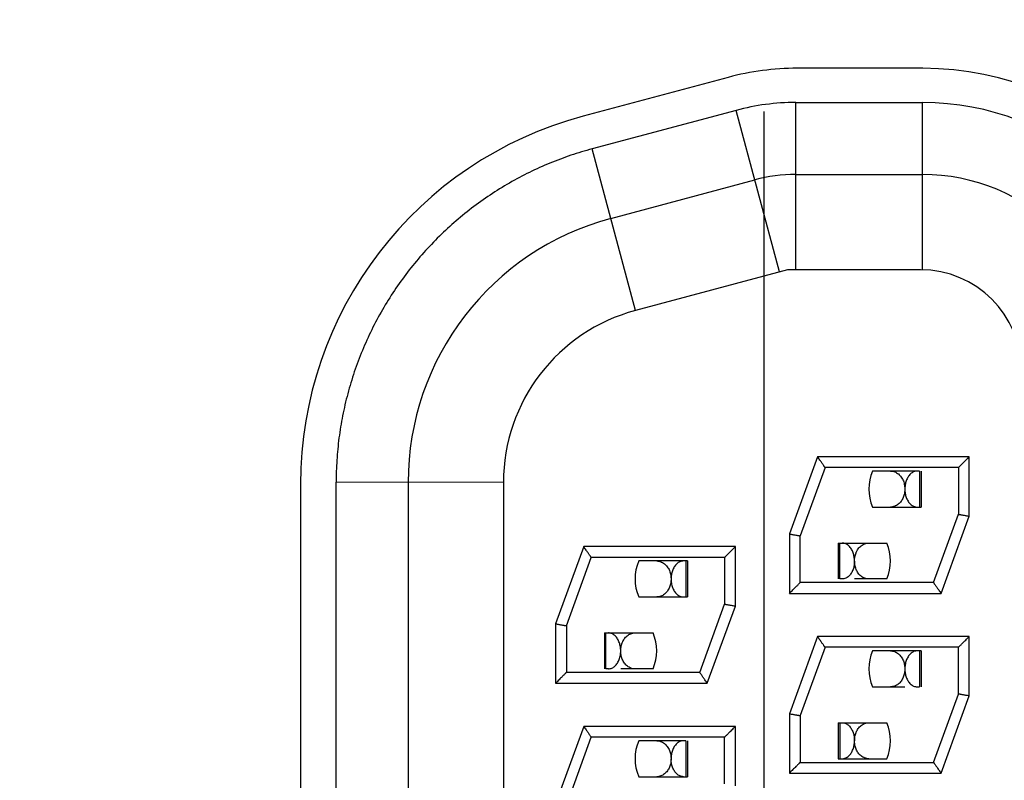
# Model space of a CAD drawing. Header units: inches. Extents: x 0 to 34, y 0 to 22.
# Tile 28 of 54: x 15.651 to 16.198, y 9.803 to 10.226. Entities that reach past the tile are written whole.
import ezdxf

# ---------------------------------------------------------------- set-up
doc = ezdxf.new("R2010")
doc.units = ezdxf.units.IN
doc.header["$LTSCALE"] = 1.87
doc.header["$MEASUREMENT"] = 0
doc.linetypes.add('CENTER', pattern=[0.6, 0.375, -0.075, 0.075, -0.075])
doc.layers.get('0').update_dxf_attribs({"linetype": 'CONTINUOUS'})
doc.layers.add('DEFAULT_1', color=7, linetype='CENTER')
doc.layers.add('DIMENSIONS', color=7, linetype='CONTINUOUS')
doc.styles.get("Standard").update_dxf_attribs({"font": 'txt', "width": 0.8})
doc.dimstyles.new('DIMSTYLE_1', dxfattribs={"dimtxt": 0.125, "dimasz": 0.18, "dimexe": 0.18, "dimexo": 0.0625, "dimgap": 0.09, "dimtad": 0, "dimtih": 1, "dimtoh": 1, "dimdec": 3, "dimlfac": 0.5, "dimzin": 4, "dimdsep": 46, "dimtxsty": 'STANDARD', "dimblk": '_FILLED', "dimblk1": '_FILLED', "dimblk2": '_FILLED', "dimcen": 0.09, "dimadec": 0, "dimazin": 0, "dimtp": 0.01, "dimtm": 0.01, "dimtfac": 1, "dimtdec": 3, "dimtofl": 0, "dimtmove": 0, "dimatfit": 3, "dimldrblk": '_FILLED', "dimfxl": 1, "dimtolj": 1, "dimtzin": 4, "dimarcsym": 0})

# ---------------------------------------------------------------- blocks, each defined once
blk = doc.blocks.new('*D5')
at = {"layer": 'DIMENSIONS', "color": 2, "linetype": 'CONTINUOUS'}
blk.add_line((15.8766159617, 9.5192982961), (14.5858159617, 9.5192982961), dxfattribs=at)
at = {"layer": 'DIMENSIONS', "color": 2, "linetype": 'CONTINUOUS', "width": 0.8}
for s, p in [('[', (13.8233159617, 9.4567982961)), (']', (14.4233159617, 9.4567982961)), ('2.963', (13.1983159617, 9.4567982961)), ('75.26', (13.9233159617, 9.4567982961))]:
    blk.add_text(s, height=0.125, dxfattribs=at).set_placement(p)
blk = doc.blocks.new('_FILLED')
at = {"color": 0, "linetype": 'BYBLOCK'}
blk.add_solid([(0, 0), (-1, 0.1736111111), (-1, -0.1736111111)], dxfattribs=at)
blk = doc.blocks.new('*D8')
at = {"layer": 'DIMENSIONS', "color": 2, "linetype": 'CONTINUOUS'}
blk.add_line((16.0636159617, 7.0192982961), (14.5858159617, 7.0192982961), dxfattribs=at)
at = {"layer": 'DIMENSIONS', "color": 2, "linetype": 'CONTINUOUS', "width": 0.8}
for s, p in [('[', (13.7233159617, 6.9567982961)), (']', (14.4233159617, 6.9567982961)), ('4.213', (13.0983159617, 6.9567982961)), ('107.01', (13.8233159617, 6.9567982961))]:
    blk.add_text(s, height=0.125, dxfattribs=at).set_placement(p)

msp = doc.modelspace()

# ---------------------------------------------------------------- linework, layer by layer
at = {"color": 7, "linetype": 'CONTINUOUS'}
for p, q in [((16.1527962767, 10.1992982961), (16.0827962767, 10.1992982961)), ((16.044491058, 10.1942553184), (15.9637534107, 10.172621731)), ((16.0820221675, 10.0871969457), (16.0820221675, 10.1802655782)), ((16.0820221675, 10.1802655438), (16.1524927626, 10.1802655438)), ((16.1524927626, 10.0871969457), (16.1524927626, 10.1802655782)), ((16.0488933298, 10.1759040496), (15.968799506, 10.1544429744)), ((16.0729635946, 10.086004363), (16.0488933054, 10.1759041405)), ((15.9928697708, 10.0645432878), (15.9687994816, 10.1544430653)), ((16.0820221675, 10.1402075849), (16.1524927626, 10.1402075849)), ((15.9791522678, 10.1157479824), (16.0592460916, 10.1372090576)), ((16.0774143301, 10.0871973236), (15.9928696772, 10.0645436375)), ((16.1514927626, 10.0871973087), (16.0774143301, 10.0871973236)), ((16.0941223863, 9.9832000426), (16.0784927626, 9.9402580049)), ((16.1784927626, 9.9832000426), (16.0941223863, 9.9832000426)), ((16.1784927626, 9.950142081), (16.1784927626, 9.9832000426)), ((16.0983236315, 9.9772008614), (16.0844927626, 9.9392008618)), ((16.1725146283, 9.9772008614), (16.098307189, 9.9772008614)), ((16.0983236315, 9.9772008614), (16.0983161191, 9.9772122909)), ((16.1725034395, 9.9772116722), (16.1724927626, 9.9772008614)), ((16.1724927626, 9.9772008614), (16.1724927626, 9.9512008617)), ((16.1509247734, 9.9752077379), (16.1247195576, 9.975211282)), ((16.1509247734, 9.9752077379), (16.1509247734, 9.9552077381)), ((16.151801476, 9.9752085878), (16.151801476, 9.955208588)), ((15.8066230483, 9.9678454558), (15.8066230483, 9.0707511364)), ((15.8264927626, 9.0715458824), (15.8264927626, 9.9689852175)), ((15.9195011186, 9.9689169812), (15.8264932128, 9.9689852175)), ((15.8664927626, 9.9689272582), (15.8664927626, 9.0714879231)), ((15.9194927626, 9.9689169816), (15.9194927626, 9.0714776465)), ((16.1247188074, 9.9552112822), (16.151801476, 9.955208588)), ((16.1586618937, 9.913200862), (16.1724927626, 9.9512008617)), ((16.162863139, 9.9072000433), (16.1784927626, 9.950142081)), ((16.0784927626, 9.9402580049), (16.0784927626, 9.9072000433)), ((16.0844748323, 9.9392039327), (16.0844927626, 9.9392008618)), ((16.0844927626, 9.913200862), (16.0844927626, 9.9392008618)), ((15.9641223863, 9.933200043), (15.9484927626, 9.8902580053)), ((16.0484927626, 9.933200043), (15.9641223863, 9.933200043)), ((16.0484927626, 9.9001420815), (16.0484927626, 9.933200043)), ((16.1056364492, 9.9352085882), (16.1327191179, 9.9352112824)), ((16.1056364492, 9.9352085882), (16.1056364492, 9.9152085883)), ((16.1065131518, 9.9152077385), (16.1065131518, 9.9352077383)), ((15.9544905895, 9.8891948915), (15.9683292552, 9.9272163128)), ((16.0425146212, 9.9272008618), (15.968307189, 9.9272008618)), ((15.9683236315, 9.9272008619), (15.9683161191, 9.9272122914)), ((16.0424927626, 9.9272008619), (16.042503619, 9.9272114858)), ((16.0424927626, 9.9272008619), (16.0424927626, 9.9012008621)), ((16.021801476, 9.9252086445), (15.9947195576, 9.9252113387)), ((16.0209247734, 9.9252077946), (16.0209247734, 9.9052077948)), ((16.021801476, 9.9252086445), (16.021801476, 9.9052086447)), ((16.1586618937, 9.913200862), (16.0844927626, 9.913200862)), ((16.107867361, 9.9152074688), (16.1065131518, 9.9152077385)), ((16.1326755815, 9.9152110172), (16.1147192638, 9.9152074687)), ((16.1326755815, 9.9152110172), (16.1327183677, 9.9152112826)), ((15.9947188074, 9.9052113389), (16.021801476, 9.9052086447)), ((16.0784927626, 9.9072000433), (16.162863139, 9.9072000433)), ((16.0286618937, 9.8632008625), (16.0424927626, 9.9012008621)), ((16.032863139, 9.8572000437), (16.0484927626, 9.9001420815)), ((15.9484927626, 9.8902580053), (15.9484927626, 9.8572000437)), ((15.9544748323, 9.8892039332), (15.9544927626, 9.8892008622)), ((15.9544927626, 9.8892008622), (15.9544927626, 9.8632008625)), ((15.9756364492, 9.8852086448), (16.0027191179, 9.8852113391)), ((15.9756364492, 9.8852086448), (15.9756364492, 9.865208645)), ((15.9765131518, 9.8652077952), (15.9765131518, 9.885207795)), ((16.0941223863, 9.8832000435), (16.0784927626, 9.8402580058)), ((16.1784927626, 9.8832000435), (16.0941223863, 9.8832000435)), ((16.1784927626, 9.8501420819), (16.1784927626, 9.8832000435)), ((16.0983236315, 9.8772008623), (16.0844927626, 9.8392008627)), ((16.1725146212, 9.8772008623), (16.098307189, 9.8772008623)), ((16.0983236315, 9.8772008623), (16.0983161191, 9.8772122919)), ((16.1724927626, 9.8772008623), (16.172503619, 9.8772114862)), ((16.1724927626, 9.8512008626), (16.1724927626, 9.8772008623)), ((16.151801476, 9.8752085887), (16.1247195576, 9.875211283)), ((16.1509247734, 9.8752077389), (16.1509247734, 9.8552077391)), ((16.151801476, 9.8752085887), (16.151801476, 9.8552085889)), ((16.0286618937, 9.8632008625), (15.9544927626, 9.8632008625)), ((15.977867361, 9.8652075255), (15.9765131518, 9.8652077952)), ((16.0026755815, 9.8652110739), (15.9847192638, 9.8652075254)), ((16.0026755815, 9.8652110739), (16.0027183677, 9.8652113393)), ((15.9484927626, 9.8572000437), (16.032863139, 9.8572000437)), ((16.1247188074, 9.8552112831), (16.1427189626, 9.8552074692)), ((16.1495705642, 9.8552074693), (16.1509247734, 9.8552077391)), ((16.1586618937, 9.8132008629), (16.1724927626, 9.8512008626)), ((16.162863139, 9.8072000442), (16.1784927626, 9.8501420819)), ((16.0784927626, 9.8402580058), (16.0784927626, 9.8072000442)), ((16.0844748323, 9.8392039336), (16.0844927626, 9.8392008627)), ((16.0844927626, 9.8392008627), (16.0844927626, 9.8132008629)), ((16.1056364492, 9.8352085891), (16.1327191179, 9.8352112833)), ((16.1056364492, 9.8352085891), (16.1056364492, 9.8152085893)), ((16.1065131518, 9.8352077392), (16.1065131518, 9.8152077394)), ((15.9641223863, 9.833200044), (15.9484927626, 9.7902580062)), ((16.0484927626, 9.833200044), (15.9641223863, 9.833200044)), ((16.0484927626, 9.8001420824), (16.0484927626, 9.833200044)), ((15.9544905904, 9.7891948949), (15.9683292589, 9.8272163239)), ((16.0425146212, 9.8272008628), (15.9683071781, 9.8272008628)), ((15.9683154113, 9.8272118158), (15.9683236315, 9.8272008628)), ((16.0209247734, 9.8252077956), (15.9947195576, 9.8252113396)), ((16.0209247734, 9.8252077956), (16.0209247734, 9.8052077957)), ((16.021801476, 9.8252086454), (16.021801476, 9.8052086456)), ((16.0424927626, 9.8272008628), (16.042503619, 9.8272114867)), ((16.0424927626, 9.801200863), (16.0424927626, 9.8272008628)), ((16.0844927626, 9.8132008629), (16.1586618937, 9.8132008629)), ((16.1056364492, 9.8152085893), (16.1326755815, 9.8152110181)), ((16.1326755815, 9.8152110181), (16.1327183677, 9.8152112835)), ((16.0784927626, 9.8072000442), (16.162863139, 9.8072000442)), ((15.9947188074, 9.8052113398), (16.021801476, 9.8052086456))]:
    msp.add_line(p, q, dxfattribs=at)
for centre, radius, start, end in [((16.0827962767, 10.0512982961), 0.148, 90, 105), ((16.1527962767, 10.0312982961), 0.168, 0, 90), ((16.0820221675, 10.052265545), 0.1279965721, 90, 105.0000001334), ((16.1524927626, 10.0322655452), 0.1479922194, 6.6642550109, 90), ((16.0186230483, 9.9678454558), 0.212, 105, 180), ((16.0820221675, 10.0522075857), 0.088, 90, 105.0000001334), ((16.1524927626, 10.0322075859), 0.108, 0.0006023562, 90.0007357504), ((16.0184927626, 9.9689272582), 0.152, 105.0001089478, 180.0004524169), ((16.1514927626, 10.0311972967), 0.056, 0.0001493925, 90.0000491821), ((16.0184927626, 9.9689169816), 0.099, 105.0000435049, 180.0003698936), ((16.1487189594, 9.965210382), 0.026, 157.3779875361, 202.6177170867), ((16.1087189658, 9.9252121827), 0.026, 337.3779875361, 22.6177170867), ((16.0187189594, 9.9152104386), 0.026, 157.3779875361, 202.6177170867), ((15.9787189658, 9.8752122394), 0.026, 337.3779875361, 22.6177170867), ((16.1487189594, 9.8652103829), 0.026, 157.3779875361, 202.6177170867), ((16.1087189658, 9.8252121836), 0.026, 337.3779875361, 22.6177170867), ((16.0187189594, 9.8152104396), 0.026, 157.3779875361, 202.6177170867)]:
    msp.add_arc(centre, radius, start, end, dxfattribs=at)
for points, knots in [([(15.968799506, 10.1544429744), (15.9648392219, 10.1533944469), (15.9569439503, 10.1510158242), (15.9453068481, 10.1466621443), (15.9338836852, 10.1415064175), (15.9227551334, 10.135574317), (15.9119985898, 10.1288979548), (15.901687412, 10.1215187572), (15.8918895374, 10.1134857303), (15.8826607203, 10.1048495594), (15.8740403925, 10.0956534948), (15.8660557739, 10.0859290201), (15.8587314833, 10.0756998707), (15.8520842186, 10.0649963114), (15.8461363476, 10.0538529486), (15.8409180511, 10.042317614), (15.8364625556, 10.0304545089), (15.8327994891, 10.0183402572), (15.8299505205, 10.006056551), (15.8279274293, 9.9936881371), (15.8267342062, 9.9813216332), (15.8264803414, 9.9730808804), (15.8264927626, 9.9689852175)], [0, 0, 0, 0, 0.0489107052, 0.098361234, 0.148238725, 0.1984284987, 0.2488138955, 0.2992774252, 0.3497011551, 0.3999714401, 0.4500707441, 0.5000801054, 0.5500845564, 0.6001653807, 0.6503996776, 0.7007822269, 0.7512131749, 0.8015838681, 0.8517720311, 0.9016523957, 0.951101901, 1, 1, 1, 1]), ([(16.0983157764, 9.9772120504), (16.0983074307, 9.97722394), (16.0982642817, 9.9772854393), (16.0981609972, 9.9774329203), (16.0979809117, 9.977689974), (16.0977261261, 9.9780537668), (16.0973975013, 9.9785229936), (16.0969975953, 9.9790940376), (16.0965315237, 9.9797595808), (16.0960034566, 9.980513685), (16.0954183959, 9.9813491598), (16.0947846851, 9.9822542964), (16.0943467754, 9.9828793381), (16.0941223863, 9.983199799)], [0, 0, 0, 0, 0.0059614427, 0.0308312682, 0.0738912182, 0.1347662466, 0.2131024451, 0.3089874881, 0.4208695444, 0.5465485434, 0.6867984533, 0.8394508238, 1, 1, 1, 1]), ([(16.1784927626, 9.983199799), (16.1781576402, 9.9828646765), (16.1775057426, 9.9822131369), (16.1765636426, 9.9812709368), (16.1756979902, 9.9804053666), (16.1749259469, 9.979633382), (16.1742590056, 9.9789665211), (16.1737037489, 9.9784113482), (16.1732618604, 9.9779695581), (16.1729300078, 9.977637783), (16.1727006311, 9.9774085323), (16.1725699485, 9.9772778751), (16.1725145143, 9.9772225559), (16.1725035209, 9.9772115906)], [0, 0, 0, 0, 0.1678766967, 0.326472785, 0.4719619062, 0.6014972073, 0.7132064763, 0.8060402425, 0.8796272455, 0.9345420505, 0.9722595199, 0.9944999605, 1, 1, 1, 1]), ([(16.1347348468, 9.9752074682), (16.1351368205, 9.9752074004), (16.1359360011, 9.9751356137), (16.1370877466, 9.9748180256), (16.13815716, 9.9743120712), (16.1391313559, 9.9736389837), (16.1400017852, 9.9728185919), (16.1407591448, 9.971872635), (16.1413924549, 9.9708325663), (16.1418974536, 9.9697317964), (16.1422770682, 9.9685984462), (16.1425391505, 9.9674483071), (16.142640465, 9.966674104), (16.1426732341, 9.9662869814)], [0, 0, 0, 0, 0.0920050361, 0.1824806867, 0.2721025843, 0.3614981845, 0.4524050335, 0.54490686, 0.6380254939, 0.7304224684, 0.8215287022, 0.9111159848, 1, 1, 1, 1]), ([(16.1495705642, 9.9752074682), (16.1492312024, 9.9752073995), (16.1485520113, 9.9751327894), (16.1475794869, 9.9748108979), (16.1466791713, 9.9743078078), (16.1458581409, 9.9736475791), (16.1451200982, 9.9728485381), (16.1444711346, 9.9719280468), (16.1439203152, 9.970910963), (16.1434706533, 9.9698182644), (16.143124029, 9.9686695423), (16.1428822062, 9.9674879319), (16.1427892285, 9.9666891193), (16.1427594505, 9.9662916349)], [0, 0, 0, 0, 0.08307352, 0.1657277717, 0.2491833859, 0.3341800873, 0.4225909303, 0.5145946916, 0.6091703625, 0.7051466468, 0.8033539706, 0.9024600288, 1, 1, 1, 1]), ([(16.1427186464, 9.9651402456), (16.1427166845, 9.9647619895), (16.1426788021, 9.9639946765), (16.1425168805, 9.9628431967), (16.1422414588, 9.9616895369), (16.1418463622, 9.9605539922), (16.1414999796, 9.9598243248), (16.1413050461, 9.9594693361)], [0, 0, 0, 0, 0.1922826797, 0.3899267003, 0.5902866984, 0.7942519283, 1, 1, 1, 1]), ([(16.1427189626, 9.9651402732), (16.1427207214, 9.9647505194), (16.1427557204, 9.9639693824), (16.1429024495, 9.9628068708), (16.1431461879, 9.9616608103), (16.1434891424, 9.9605447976), (16.1439341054, 9.9594738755), (16.1443023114, 9.9587978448), (16.1445043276, 9.9584740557)], [0, 0, 0, 0, 0.1674049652, 0.3354175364, 0.502732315, 0.6700341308, 0.8361773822, 1, 1, 1, 1]), ([(16.1413050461, 9.9594693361), (16.1411106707, 9.9591153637), (16.14068277, 9.9584342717), (16.1401710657, 9.9578131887), (16.1398963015, 9.9575237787)], [0, 0, 0, 0, 0.5030232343, 1, 1, 1, 1]), ([(16.1398963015, 9.9575237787), (16.139626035, 9.9572391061), (16.1390506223, 9.9567113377), (16.1380830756, 9.9560611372), (16.1370295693, 9.955576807), (16.136283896, 9.9553770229), (16.1359038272, 9.9553098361)], [0, 0, 0, 0, 0.2536299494, 0.5031418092, 0.7508035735, 1, 1, 1, 1]), ([(16.1445043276, 9.9584740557), (16.1447020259, 9.9581571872), (16.1451282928, 9.9575545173), (16.1458699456, 9.9567541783), (16.1466971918, 9.9560933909), (16.1475994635, 9.9555948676), (16.1482442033, 9.9553844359), (16.148571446, 9.9553141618)], [0, 0, 0, 0, 0.2118932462, 0.4179805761, 0.6173885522, 0.8104131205, 1, 1, 1, 1]), ([(16.1724927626, 9.9512008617), (16.1725167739, 9.9511965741), (16.1726133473, 9.9511793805), (16.1728290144, 9.9511413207), (16.1731830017, 9.9510787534), (16.1736687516, 9.9509930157), (16.1742747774, 9.9508860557), (16.1749843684, 9.9507608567), (16.175779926, 9.9506205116), (16.1766434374, 9.9504682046), (16.17755582, 9.9503072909), (16.1781779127, 9.9501976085), (16.1784927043, 9.9501421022)], [0, 0, 0, 0, 0.0120101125, 0.0483002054, 0.1078348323, 0.1890142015, 0.291179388, 0.4108523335, 0.5438117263, 0.6889585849, 0.8426062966, 1, 1, 1, 1]), ([(16.0784926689, 9.9402580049), (16.0788073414, 9.9402025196), (16.0794290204, 9.9400929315), (16.0803405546, 9.9399322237), (16.0812036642, 9.9397800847), (16.0819994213, 9.9396398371), (16.0827094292, 9.9395147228), (16.0833154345, 9.9394079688), (16.0838012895, 9.9393223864), (16.0841557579, 9.9392600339), (16.0843660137, 9.9392229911), (16.084456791, 9.939207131), (16.0844748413, 9.939203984)], [0, 0, 0, 0, 0.1578087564, 0.3117703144, 0.4571339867, 0.5906551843, 0.7108380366, 0.8131972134, 0.8945590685, 0.9544875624, 0.9909508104, 1, 1, 1, 1]), ([(15.9683157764, 9.9272120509), (15.9683074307, 9.9272239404), (15.9682642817, 9.9272854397), (15.9681609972, 9.9274329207), (15.9679809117, 9.9276899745), (15.9677261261, 9.9280537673), (15.9673975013, 9.9285229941), (15.9669975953, 9.929094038), (15.9665315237, 9.9297595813), (15.9660034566, 9.9305136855), (15.9654183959, 9.9313491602), (15.9647846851, 9.9322542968), (15.9643467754, 9.9328793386), (15.9641223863, 9.9331997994)], [0, 0, 0, 0, 0.0059614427, 0.0308312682, 0.0738912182, 0.1347662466, 0.2131024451, 0.3089874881, 0.4208695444, 0.5465485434, 0.6867984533, 0.8394508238, 1, 1, 1, 1]), ([(16.0425035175, 9.9272115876), (16.0425145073, 9.9272225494), (16.0425699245, 9.9272778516), (16.0427005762, 9.9274084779), (16.0429299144, 9.9276376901), (16.0432617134, 9.9279694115), (16.0437035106, 9.9284111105), (16.0442586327, 9.9289661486), (16.0449254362, 9.9296328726), (16.0456974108, 9.9304047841), (16.04656311, 9.9312704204), (16.0475055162, 9.9322128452), (16.0481575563, 9.932864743), (16.0484928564, 9.933200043)], [0, 0, 0, 0, 0.0054981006, 0.0277311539, 0.0654405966, 0.1203482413, 0.1939187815, 0.2867241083, 0.3984028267, 0.5279187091, 0.6734111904, 0.8320391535, 1, 1, 1, 1]), ([(16.1129765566, 9.9318693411), (16.1127768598, 9.9321955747), (16.112347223, 9.9328131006), (16.1115998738, 9.9336299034), (16.1107675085, 9.9343028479), (16.1098577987, 9.9348117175), (16.1088823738, 9.9351334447), (16.1082044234, 9.9352074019), (16.107867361, 9.9352074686)], [0, 0, 0, 0, 0.179976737, 0.3532522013, 0.5195116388, 0.6818209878, 0.8413071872, 1, 1, 1, 1]), ([(16.1147189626, 9.9251418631), (16.1147206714, 9.9255301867), (16.1146928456, 9.9263091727), (16.114557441, 9.9274708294), (16.1143248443, 9.9286211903), (16.1139909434, 9.9297495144), (16.1135501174, 9.9308421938), (16.1131808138, 9.9315356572), (16.1129765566, 9.9318693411)], [0, 0, 0, 0, 0.1656292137, 0.3320476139, 0.4982957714, 0.6655962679, 0.8332311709, 1, 1, 1, 1]), ([(16.1158294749, 9.9303461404), (16.1159268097, 9.9305537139), (16.1162172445, 9.9311249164), (16.1167769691, 9.9320103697), (16.1173005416, 9.9326390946), (16.1175813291, 9.9329309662)], [0, 0, 0, 0, 0.21931064, 0.6126821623, 1, 1, 1, 1]), ([(16.1175813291, 9.9329309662), (16.117857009, 9.9332175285), (16.118445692, 9.9337490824), (16.119434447, 9.934397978), (16.120497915, 9.9348687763), (16.1215971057, 9.9351470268), (16.1223398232, 9.9352074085), (16.1227039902, 9.9352074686)], [0, 0, 0, 0, 0.2070394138, 0.4118243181, 0.6137027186, 0.8102290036, 1, 1, 1, 1]), ([(16.1147192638, 9.9251418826), (16.1147173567, 9.9255273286), (16.1147488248, 9.926312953), (16.114906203, 9.927494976), (16.1151835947, 9.9286825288), (16.115511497, 9.9296318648), (16.1157510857, 9.9301789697), (16.1158294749, 9.9303461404)], [0, 0, 0, 0, 0.2156406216, 0.4391723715, 0.6661593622, 0.8967622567, 1, 1, 1, 1]), ([(16.0047348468, 9.9252075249), (16.0050999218, 9.9252074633), (16.0058449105, 9.9251467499), (16.0069474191, 9.9248668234), (16.0080133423, 9.9243933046), (16.0090025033, 9.9237418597), (16.0098909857, 9.9229370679), (16.0106669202, 9.9220029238), (16.0113230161, 9.9209630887), (16.0118533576, 9.9198453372), (16.0122554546, 9.9186799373), (16.0125324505, 9.9174924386), (16.0126386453, 9.916692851), (16.012672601, 9.9162944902)], [0, 0, 0, 0, 0.0836056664, 0.1702818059, 0.2593008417, 0.3494413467, 0.4403773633, 0.5328429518, 0.6266906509, 0.7212176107, 0.8155447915, 0.9084818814, 1, 1, 1, 1]), ([(16.0195705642, 9.9252075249), (16.0192312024, 9.9252074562), (16.0185520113, 9.925132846), (16.0175794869, 9.9248109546), (16.0166791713, 9.9243078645), (16.0158581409, 9.9236476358), (16.0151200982, 9.9228485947), (16.0144711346, 9.9219281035), (16.0139203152, 9.9209110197), (16.0134706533, 9.9198183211), (16.013124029, 9.918669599), (16.0128822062, 9.9174879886), (16.0127892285, 9.916689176), (16.0127594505, 9.9162916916)], [0, 0, 0, 0, 0.08307352, 0.1657277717, 0.2491833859, 0.3341800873, 0.4225909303, 0.5145946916, 0.6091703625, 0.7051466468, 0.8033539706, 0.9024600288, 1, 1, 1, 1]), ([(16.1147189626, 9.9251418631), (16.1147172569, 9.924754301), (16.1146822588, 9.9239671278), (16.1145326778, 9.9227846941), (16.1142793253, 9.9216091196), (16.1139234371, 9.9204736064), (16.1134687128, 9.9194011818), (16.113096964, 9.9187309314), (16.1128941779, 9.9184114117)], [0, 0, 0, 0, 0.1646831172, 0.3343961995, 0.5058714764, 0.6749886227, 0.8392894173, 1, 1, 1, 1]), ([(16.1227019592, 9.9152074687), (16.1223108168, 9.9152074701), (16.1215325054, 9.9152753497), (16.1204071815, 9.9155768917), (16.1193536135, 9.9160613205), (16.1183860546, 9.9167116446), (16.1175157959, 9.917510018), (16.1167540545, 9.9184348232), (16.1161104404, 9.9194595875), (16.1155907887, 9.9205546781), (16.115195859, 9.9216903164), (16.1149205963, 9.9228441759), (16.1148115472, 9.9236207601), (16.1147751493, 9.9240081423)], [0, 0, 0, 0, 0.0903518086, 0.1793757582, 0.2678492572, 0.3569860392, 0.4475893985, 0.5396981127, 0.6329250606, 0.7264182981, 0.8191000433, 0.9101610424, 1, 1, 1, 1]), ([(16.1128941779, 9.9184114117), (16.1126967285, 9.9181003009), (16.1122723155, 9.9175096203), (16.1115369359, 9.9167264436), (16.110719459, 9.916080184), (16.10982764, 9.9155909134), (16.1091899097, 9.9153835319), (16.1088652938, 9.9153139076)], [0, 0, 0, 0, 0.2119667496, 0.4175916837, 0.6163702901, 0.8093222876, 1, 1, 1, 1]), ([(16.0127186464, 9.9151403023), (16.0127166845, 9.9147620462), (16.0126788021, 9.9139947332), (16.0125168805, 9.9128432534), (16.0122414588, 9.9116895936), (16.0118463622, 9.9105540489), (16.0114999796, 9.9098243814), (16.0113050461, 9.9094693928)], [0, 0, 0, 0, 0.1922826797, 0.3899267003, 0.5902866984, 0.7942519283, 1, 1, 1, 1]), ([(16.0127189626, 9.9151403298), (16.0127207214, 9.9147505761), (16.0127557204, 9.9139694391), (16.0129024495, 9.9128069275), (16.0131461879, 9.911660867), (16.0134891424, 9.9105448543), (16.0139341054, 9.9094739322), (16.0143023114, 9.9087979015), (16.0145043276, 9.9084741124)], [0, 0, 0, 0, 0.1674049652, 0.3354175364, 0.502732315, 0.6700341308, 0.8361773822, 1, 1, 1, 1]), ([(16.0784927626, 9.9072002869), (16.0788278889, 9.9075354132), (16.079479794, 9.9081869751), (16.0804218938, 9.9091292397), (16.0812875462, 9.9099949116), (16.0820595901, 9.9107670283), (16.0827265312, 9.9114340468), (16.0832817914, 9.9119893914), (16.0837236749, 9.9124313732), (16.0840555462, 9.9127633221), (16.0842848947, 9.9129927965), (16.0844192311, 9.9131271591), (16.08447819, 9.9131862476), (16.0844927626, 9.913200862)], [0, 0, 0, 0, 0.1675551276, 0.325851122, 0.4710685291, 0.6003654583, 0.7118727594, 0.8045424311, 0.8780033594, 0.9328284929, 0.9704895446, 0.9927035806, 1, 1, 1, 1]), ([(16.1586618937, 9.913200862), (16.1586728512, 9.91318517), (16.1587185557, 9.9131197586), (16.1588245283, 9.9129683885), (16.1590045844, 9.9127111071), (16.1592593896, 9.9123471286), (16.1595880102, 9.9118777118), (16.1599879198, 9.9113065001), (16.1604539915, 9.9106408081), (16.1609820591, 9.9098865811), (16.1615671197, 9.9090510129), (16.1622008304, 9.908145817), (16.1626387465, 9.9075207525), (16.162863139, 9.9072002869)], [0, 0, 0, 0, 0.0078384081, 0.0326808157, 0.0756759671, 0.1364486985, 0.2146453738, 0.3103531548, 0.4220227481, 0.5474580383, 0.6874311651, 0.8397774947, 1, 1, 1, 1]), ([(16.0098963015, 9.9075238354), (16.009626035, 9.9072391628), (16.0090506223, 9.9067113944), (16.0080830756, 9.9060611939), (16.0070295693, 9.9055768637), (16.006283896, 9.9053770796), (16.0059038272, 9.9053098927)], [0, 0, 0, 0, 0.2536299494, 0.5031418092, 0.7508035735, 1, 1, 1, 1]), ([(16.0113050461, 9.9094693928), (16.0111106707, 9.9091154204), (16.01068277, 9.9084343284), (16.0101710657, 9.9078132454), (16.0098963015, 9.9075238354)], [0, 0, 0, 0, 0.5030232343, 1, 1, 1, 1]), ([(16.0145043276, 9.9084741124), (16.0147020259, 9.9081572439), (16.0151282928, 9.907554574), (16.0158699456, 9.906754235), (16.0166971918, 9.9060934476), (16.0175994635, 9.9055949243), (16.0182442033, 9.9053844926), (16.018571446, 9.9053142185)], [0, 0, 0, 0, 0.2118932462, 0.4179805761, 0.6173885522, 0.8104131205, 1, 1, 1, 1]), ([(16.0424927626, 9.9012008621), (16.0425167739, 9.9011965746), (16.0426133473, 9.901179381), (16.0428290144, 9.9011413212), (16.0431830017, 9.9010787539), (16.0436687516, 9.9009930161), (16.0442747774, 9.9008860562), (16.0449843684, 9.9007608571), (16.045779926, 9.9006205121), (16.0466434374, 9.900468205), (16.04755582, 9.9003072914), (16.0481779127, 9.9001976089), (16.0484927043, 9.9001421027)], [0, 0, 0, 0, 0.0120101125, 0.0483002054, 0.1078348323, 0.1890142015, 0.291179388, 0.4108523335, 0.5438117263, 0.6889585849, 0.8426062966, 1, 1, 1, 1]), ([(15.9484926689, 9.8902580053), (15.9488073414, 9.8902025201), (15.9494290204, 9.8900929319), (15.9503405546, 9.8899322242), (15.9512036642, 9.8897800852), (15.9519994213, 9.8896398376), (15.9527094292, 9.8895147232), (15.9533154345, 9.8894079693), (15.9538012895, 9.8893223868), (15.9541557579, 9.8892600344), (15.9543660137, 9.8892229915), (15.954456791, 9.8892071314), (15.9544748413, 9.8892039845)], [0, 0, 0, 0, 0.1578087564, 0.3117703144, 0.4571339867, 0.5906551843, 0.7108380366, 0.8131972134, 0.8945590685, 0.9544875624, 0.9909508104, 1, 1, 1, 1]), ([(15.9829765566, 9.8818693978), (15.9827768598, 9.8821956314), (15.982347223, 9.8828131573), (15.9815998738, 9.8836299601), (15.9807675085, 9.8843029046), (15.9798577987, 9.8848117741), (15.9788823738, 9.8851335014), (15.9782044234, 9.8852074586), (15.977867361, 9.8852075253)], [0, 0, 0, 0, 0.179976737, 0.3532522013, 0.5195116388, 0.6818209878, 0.8413071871, 1, 1, 1, 1]), ([(15.9858945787, 9.8804825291), (15.9859496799, 9.8805958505), (15.9861912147, 9.8810709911), (15.9866797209, 9.8818730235), (15.9871880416, 9.8825078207), (15.9874624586, 9.882804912)], [0, 0, 0, 0, 0.1344462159, 0.5686106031, 1, 1, 1, 1]), ([(15.9874624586, 9.882804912), (15.9877322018, 9.8830969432), (15.9883075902, 9.8836391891), (15.9892819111, 9.8843122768), (15.990351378, 9.8848181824), (15.9915030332, 9.8851356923), (15.9923020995, 9.885207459), (15.9927039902, 9.8852075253)], [0, 0, 0, 0, 0.2009648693, 0.39859243, 0.5966980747, 0.7966721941, 1, 1, 1, 1]), ([(16.0983157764, 9.8772120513), (16.0983074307, 9.8772239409), (16.0982642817, 9.8772854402), (16.0981609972, 9.8774329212), (16.0979809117, 9.877689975), (16.0977261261, 9.8780537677), (16.0973975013, 9.8785229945), (16.0969975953, 9.8790940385), (16.0965315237, 9.8797595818), (16.0960034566, 9.8805136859), (16.0954183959, 9.8813491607), (16.0947846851, 9.8822542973), (16.0943467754, 9.882879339), (16.0941223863, 9.8831997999)], [0, 0, 0, 0, 0.0059614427, 0.0308312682, 0.0738912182, 0.1347662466, 0.2131024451, 0.3089874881, 0.4208695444, 0.5465485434, 0.6867984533, 0.8394508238, 1, 1, 1, 1]), ([(16.1725035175, 9.8772115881), (16.1725145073, 9.8772225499), (16.1725699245, 9.877277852), (16.1727005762, 9.8774084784), (16.1729299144, 9.8776376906), (16.1732617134, 9.877969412), (16.1737035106, 9.8784111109), (16.1742586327, 9.878966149), (16.1749254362, 9.879632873), (16.1756974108, 9.8804047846), (16.17656311, 9.8812704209), (16.1775055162, 9.8822128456), (16.1781575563, 9.8828647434), (16.1784928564, 9.8832000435)], [0, 0, 0, 0, 0.0054981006, 0.0277311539, 0.0654405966, 0.1203482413, 0.1939187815, 0.2867241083, 0.3984028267, 0.5279187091, 0.6734111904, 0.8320391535, 1, 1, 1, 1]), ([(15.9847189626, 9.8751419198), (15.9847206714, 9.8755302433), (15.9846928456, 9.8763092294), (15.984557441, 9.877470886), (15.9843248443, 9.878621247), (15.9839909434, 9.8797495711), (15.9835501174, 9.8808422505), (15.9831808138, 9.8815357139), (15.9829765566, 9.8818693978)], [0, 0, 0, 0, 0.1656292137, 0.3320476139, 0.4982957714, 0.6655962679, 0.8332311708, 1, 1, 1, 1]), ([(15.9847192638, 9.8751419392), (15.9847173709, 9.8755245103), (15.9847480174, 9.876296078), (15.9848993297, 9.8774501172), (15.9851616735, 9.8786000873), (15.9854129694, 9.879349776), (15.9855593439, 9.8797200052)], [0, 0, 0, 0, 0.2451992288, 0.4941234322, 0.7449647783, 1, 1, 1, 1]), ([(15.9778682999, 9.8652075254), (15.9782025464, 9.8652075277), (15.9788705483, 9.8652796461), (15.9798295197, 9.8655916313), (15.9807239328, 9.8660829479), (15.9815440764, 9.8667328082), (15.9822809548, 9.8675200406), (15.9829264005, 9.8684216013), (15.9834755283, 9.8694154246), (15.9839279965, 9.8704864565), (15.9842817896, 9.8716190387), (15.984533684, 9.872791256), (15.9846340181, 9.8735865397), (15.9846675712, 9.8739836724)], [0, 0, 0, 0, 0.0827641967, 0.1648861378, 0.2481774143, 0.3341095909, 0.4229259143, 0.5143184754, 0.6079697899, 0.7035093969, 0.801735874, 0.9013484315, 1, 1, 1, 1]), ([(15.9927019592, 9.8652075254), (15.9923108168, 9.8652075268), (15.9915325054, 9.8652754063), (15.9904071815, 9.8655769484), (15.9893536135, 9.8660613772), (15.9883860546, 9.8667117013), (15.9875157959, 9.8675100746), (15.9867540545, 9.8684348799), (15.9861104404, 9.8694596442), (15.9855907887, 9.8705547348), (15.985195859, 9.871690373), (15.9849205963, 9.8728442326), (15.9848115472, 9.8736208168), (15.9847751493, 9.8740081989)], [0, 0, 0, 0, 0.0903518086, 0.1793757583, 0.2678492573, 0.3569860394, 0.4475893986, 0.5396981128, 0.6329250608, 0.7264182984, 0.8191000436, 0.9101610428, 1, 1, 1, 1]), ([(16.1347348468, 9.8752074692), (16.1351368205, 9.8752074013), (16.1359360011, 9.8751356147), (16.1370877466, 9.8748180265), (16.13815716, 9.8743120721), (16.1391313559, 9.8736389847), (16.1400017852, 9.8728185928), (16.1407591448, 9.8718726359), (16.1413924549, 9.8708325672), (16.1418974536, 9.8697317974), (16.1422770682, 9.8685984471), (16.1425391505, 9.867448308), (16.142640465, 9.8666741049), (16.1426732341, 9.8662869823)], [0, 0, 0, 0, 0.0920050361, 0.1824806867, 0.2721025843, 0.3614981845, 0.4524050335, 0.54490686, 0.6380254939, 0.7304224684, 0.8215287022, 0.9111159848, 1, 1, 1, 1]), ([(16.1495705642, 9.8752074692), (16.1492312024, 9.8752074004), (16.1485520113, 9.8751327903), (16.1475794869, 9.8748108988), (16.1466791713, 9.8743078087), (16.1458581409, 9.87364758), (16.1451200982, 9.872848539), (16.1444711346, 9.8719280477), (16.1439203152, 9.8709109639), (16.1434706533, 9.8698182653), (16.143124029, 9.8686695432), (16.1428822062, 9.8674879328), (16.1427892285, 9.8666891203), (16.1427594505, 9.8662916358)], [0, 0, 0, 0, 0.08307352, 0.1657277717, 0.2491833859, 0.3341800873, 0.4225909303, 0.5145946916, 0.6091703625, 0.7051466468, 0.8033539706, 0.9024600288, 1, 1, 1, 1]), ([(15.9544927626, 9.8632008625), (15.9544781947, 9.8631862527), (15.9544192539, 9.8631271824), (15.9542849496, 9.8629928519), (15.9540556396, 9.862763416), (15.953723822, 9.8624315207), (15.9532820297, 9.8619896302), (15.9527269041, 9.8614344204), (15.9520601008, 9.8607675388), (15.9512881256, 9.8599954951), (15.9504224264, 9.8591297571), (15.9494800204, 9.8581872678), (15.9488279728, 9.8575353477), (15.9484926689, 9.8572000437)], [0, 0, 0, 0, 0.0072938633, 0.0295005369, 0.0671535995, 0.1219716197, 0.1954161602, 0.2880575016, 0.3995343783, 0.5288120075, 0.674032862, 0.832360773, 1, 1, 1, 1]), ([(16.0328630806, 9.857200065), (16.0326385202, 9.8575207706), (16.0322005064, 9.8581464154), (16.0315663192, 9.8590521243), (16.0309810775, 9.859887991), (16.0304529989, 9.8606422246), (16.029987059, 9.8613077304), (16.0295872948, 9.8618787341), (16.0292588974, 9.8623478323), (16.029004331, 9.8627114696), (16.028824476, 9.8629684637), (16.0287185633, 9.8631197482), (16.0286728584, 9.8631851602), (16.0286618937, 9.8632008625)], [0, 0, 0, 0, 0.1603392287, 0.3127801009, 0.4528168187, 0.5782281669, 0.6898552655, 0.7855292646, 0.8636925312, 0.9243683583, 0.9673195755, 0.9921565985, 1, 1, 1, 1]), ([(16.1427186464, 9.8651402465), (16.1427166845, 9.8647619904), (16.1426788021, 9.8639946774), (16.1425168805, 9.8628431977), (16.1422414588, 9.8616895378), (16.1418463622, 9.8605539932), (16.1414999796, 9.8598243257), (16.1413050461, 9.8594693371)], [0, 0, 0, 0, 0.1922826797, 0.3899267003, 0.5902866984, 0.7942519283, 1, 1, 1, 1]), ([(16.1427189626, 9.8651402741), (16.1427207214, 9.8647505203), (16.1427557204, 9.8639693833), (16.1429024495, 9.8628068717), (16.1431461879, 9.8616608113), (16.1434891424, 9.8605447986), (16.1439341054, 9.8594738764), (16.1443023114, 9.8587978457), (16.1445043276, 9.8584740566)], [0, 0, 0, 0, 0.1674049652, 0.3354175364, 0.502732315, 0.6700341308, 0.8361773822, 1, 1, 1, 1]), ([(16.1398963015, 9.8575237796), (16.139626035, 9.857239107), (16.1390506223, 9.8567113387), (16.1380830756, 9.8560611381), (16.1370295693, 9.8555768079), (16.136283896, 9.8553770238), (16.1359038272, 9.855309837)], [0, 0, 0, 0, 0.2536299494, 0.5031418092, 0.7508035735, 1, 1, 1, 1]), ([(16.1413050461, 9.8594693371), (16.1411106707, 9.8591153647), (16.14068277, 9.8584342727), (16.1401710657, 9.8578131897), (16.1398963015, 9.8575237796)], [0, 0, 0, 0, 0.5030232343, 1, 1, 1, 1]), ([(16.1445043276, 9.8584740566), (16.1447020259, 9.8581571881), (16.1451282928, 9.8575545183), (16.1458699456, 9.8567541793), (16.1466971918, 9.8560933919), (16.1475994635, 9.8555948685), (16.1482442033, 9.8553844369), (16.148571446, 9.8553141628)], [0, 0, 0, 0, 0.2118932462, 0.4179805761, 0.6173885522, 0.8104131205, 1, 1, 1, 1]), ([(16.1784928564, 9.8501420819), (16.1781783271, 9.8501975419), (16.1775569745, 9.8503070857), (16.1766460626, 9.8504677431), (16.1757830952, 9.8506199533), (16.1749871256, 9.8507603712), (16.1742767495, 9.8508857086), (16.1736707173, 9.8509926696), (16.1731847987, 9.851078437), (16.1728300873, 9.8511411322), (16.1726135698, 9.8511793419), (16.1725167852, 9.851196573), (16.1724927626, 9.8512008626)], [0, 0, 0, 0, 0.1572586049, 0.3106628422, 0.4554417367, 0.5887295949, 0.7086380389, 0.8106228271, 0.8917427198, 0.9515953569, 0.9879845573, 1, 1, 1, 1]), ([(16.0784926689, 9.8402580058), (16.0788073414, 9.8402025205), (16.0794290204, 9.8400929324), (16.0803405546, 9.8399322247), (16.0812036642, 9.8397800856), (16.0819994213, 9.839639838), (16.0827094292, 9.8395147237), (16.0833154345, 9.8394079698), (16.0838012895, 9.8393223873), (16.0841557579, 9.8392600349), (16.0843660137, 9.839222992), (16.084456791, 9.8392071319), (16.0844748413, 9.8392039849)], [0, 0, 0, 0, 0.1578087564, 0.3117703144, 0.4571339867, 0.5906551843, 0.7108380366, 0.8131972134, 0.8945590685, 0.9544875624, 0.9909508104, 1, 1, 1, 1]), ([(16.107867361, 9.8352074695), (16.1082000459, 9.8352074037), (16.1088681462, 9.8351354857), (16.109830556, 9.8348226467), (16.1107326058, 9.8343258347), (16.1115624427, 9.8336647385), (16.1123105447, 9.8328584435), (16.1129671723, 9.8319283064), (16.1135236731, 9.8308993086), (16.1139743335, 9.8297987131), (16.1143170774, 9.8286547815), (16.1145551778, 9.8274878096), (16.1146472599, 9.8267020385), (16.1146772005, 9.8263085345)], [0, 0, 0, 0, 0.0815513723, 0.1632670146, 0.2465280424, 0.3326285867, 0.4222569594, 0.5152502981, 0.610991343, 0.7084149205, 0.8062754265, 0.9032954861, 1, 1, 1, 1]), ([(16.1175813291, 9.8329309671), (16.117857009, 9.8332175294), (16.118445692, 9.8337490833), (16.119434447, 9.8343979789), (16.120497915, 9.8348687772), (16.1215971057, 9.8351470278), (16.1223398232, 9.8352074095), (16.1227039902, 9.8352074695)], [0, 0, 0, 0, 0.2070394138, 0.4118243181, 0.6137027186, 0.8102290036, 1, 1, 1, 1]), ([(15.9641224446, 9.8332000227), (15.9643470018, 9.8328793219), (15.9647850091, 9.8322536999), (15.9654191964, 9.8313480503), (15.9660044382, 9.8305122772), (15.9665325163, 9.8297581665), (15.966998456, 9.8290928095), (15.9673982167, 9.8285219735), (15.9677266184, 9.8280530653), (15.9679811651, 9.8276896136), (15.9681610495, 9.8274328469), (15.9682642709, 9.827285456), (15.9683074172, 9.8272239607), (15.9683157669, 9.8272120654)], [0, 0, 0, 0, 0.1606664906, 0.3134139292, 0.4537278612, 0.5793831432, 0.6912228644, 0.7870742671, 0.8653771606, 0.926155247, 0.9691712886, 0.9940357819, 1, 1, 1, 1]), ([(16.0425035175, 9.8272115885), (16.0425145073, 9.8272225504), (16.0425699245, 9.8272778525), (16.0427005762, 9.8274084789), (16.0429299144, 9.8276376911), (16.0432617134, 9.8279694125), (16.0437035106, 9.8284111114), (16.0442586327, 9.8289661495), (16.0449254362, 9.8296328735), (16.0456974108, 9.830404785), (16.04656311, 9.8312704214), (16.0475055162, 9.8322128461), (16.0481575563, 9.8328647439), (16.0484928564, 9.833200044)], [0, 0, 0, 0, 0.0054981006, 0.0277311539, 0.0654405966, 0.1203482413, 0.1939187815, 0.2867241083, 0.3984028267, 0.5279187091, 0.6734111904, 0.8320391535, 1, 1, 1, 1]), ([(16.1147192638, 9.8251418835), (16.1147173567, 9.8255273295), (16.1147488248, 9.826312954), (16.114906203, 9.8274949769), (16.1151835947, 9.8286825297), (16.115511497, 9.8296318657), (16.1157510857, 9.8301789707), (16.1158294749, 9.8303461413)], [0, 0, 0, 0, 0.2156406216, 0.4391723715, 0.6661593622, 0.8967622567, 1, 1, 1, 1]), ([(16.1158294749, 9.8303461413), (16.1159268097, 9.8305537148), (16.1162172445, 9.8311249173), (16.1167769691, 9.8320103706), (16.1173005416, 9.8326390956), (16.1175813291, 9.8329309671)], [0, 0, 0, 0, 0.21931064, 0.6126821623, 1, 1, 1, 1]), ([(16.0047348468, 9.8252075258), (16.0050999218, 9.8252074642), (16.0058449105, 9.8251467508), (16.0069474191, 9.8248668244), (16.0080133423, 9.8243933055), (16.0090025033, 9.8237418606), (16.0098909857, 9.8229370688), (16.0106669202, 9.8220029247), (16.0113230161, 9.8209630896), (16.0118533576, 9.8198453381), (16.0122554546, 9.8186799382), (16.0125324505, 9.8174924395), (16.0126386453, 9.8166928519), (16.012672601, 9.8162944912)], [0, 0, 0, 0, 0.0836056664, 0.1702818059, 0.2593008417, 0.3494413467, 0.4403773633, 0.5328429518, 0.6266906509, 0.7212176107, 0.8155447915, 0.9084818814, 1, 1, 1, 1]), ([(16.0195705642, 9.8252075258), (16.0192312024, 9.8252074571), (16.0185520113, 9.825132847), (16.0175794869, 9.8248109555), (16.0166791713, 9.8243078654), (16.0158581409, 9.8236476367), (16.0151200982, 9.8228485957), (16.0144711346, 9.8219281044), (16.0139203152, 9.8209110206), (16.0134706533, 9.819818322), (16.013124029, 9.8186695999), (16.0128822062, 9.8174879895), (16.0127892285, 9.816689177), (16.0127594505, 9.8162916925)], [0, 0, 0, 0, 0.08307352, 0.1657277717, 0.2491833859, 0.3341800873, 0.4225909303, 0.5145946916, 0.6091703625, 0.7051466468, 0.8033539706, 0.9024600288, 1, 1, 1, 1]), ([(16.1078682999, 9.8152074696), (16.1082025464, 9.815207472), (16.1088705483, 9.8152795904), (16.1098295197, 9.8155915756), (16.1107239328, 9.8160828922), (16.1115440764, 9.8167327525), (16.1122809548, 9.8175199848), (16.1129264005, 9.8184215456), (16.1134755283, 9.8194153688), (16.1139279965, 9.8204864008), (16.1142817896, 9.821618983), (16.114533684, 9.8227912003), (16.1146340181, 9.823586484), (16.1146675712, 9.8239836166)], [0, 0, 0, 0, 0.0827641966, 0.1648861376, 0.248177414, 0.3341095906, 0.4229259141, 0.5143184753, 0.6079697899, 0.703509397, 0.8017358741, 0.9013484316, 1, 1, 1, 1]), ([(16.1227019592, 9.8152074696), (16.1223108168, 9.8152074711), (16.1215325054, 9.8152753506), (16.1204071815, 9.8155768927), (16.1193536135, 9.8160613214), (16.1183860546, 9.8167116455), (16.1175157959, 9.8175100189), (16.1167540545, 9.8184348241), (16.1161104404, 9.8194595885), (16.1155907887, 9.820554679), (16.115195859, 9.8216903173), (16.1149205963, 9.8228441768), (16.1148115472, 9.8236207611), (16.1147751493, 9.8240081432)], [0, 0, 0, 0, 0.0903518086, 0.1793757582, 0.2678492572, 0.3569860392, 0.4475893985, 0.5396981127, 0.6329250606, 0.7264182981, 0.8191000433, 0.9101610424, 1, 1, 1, 1]), ([(16.0127186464, 9.8151403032), (16.0127166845, 9.8147620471), (16.0126788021, 9.8139947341), (16.0125168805, 9.8128432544), (16.0122414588, 9.8116895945), (16.0118463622, 9.8105540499), (16.0114999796, 9.8098243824), (16.0113050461, 9.8094693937)], [0, 0, 0, 0, 0.1922826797, 0.3899267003, 0.5902866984, 0.7942519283, 1, 1, 1, 1]), ([(16.0195696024, 9.8052075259), (16.0192354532, 9.8052075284), (16.0185679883, 9.8052795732), (16.0176106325, 9.8055908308), (16.0167189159, 9.8060799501), (16.0159015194, 9.8067260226), (16.0151662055, 9.8075089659), (16.0145205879, 9.8084072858), (16.0139698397, 9.8093999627), (16.0135150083, 9.8104722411), (16.0131589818, 9.8116077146), (16.0129054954, 9.8127832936), (16.0128045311, 9.8135807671), (16.0127707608, 9.8139788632)], [0, 0, 0, 0, 0.082773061, 0.1648193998, 0.2478466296, 0.3333841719, 0.4218590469, 0.5130608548, 0.6067278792, 0.7024982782, 0.801100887, 0.9010670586, 1, 1, 1, 1]), ([(16.0844927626, 9.8132008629), (16.0844781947, 9.8131862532), (16.0844192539, 9.8131271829), (16.0842849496, 9.8129928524), (16.0840556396, 9.8127634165), (16.083723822, 9.8124315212), (16.0832820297, 9.8119896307), (16.0827269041, 9.8114344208), (16.0820601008, 9.8107675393), (16.0812881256, 9.8099954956), (16.0804224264, 9.8091297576), (16.0794800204, 9.8081872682), (16.0788279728, 9.8075353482), (16.0784926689, 9.8072000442)], [0, 0, 0, 0, 0.0072938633, 0.0295005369, 0.0671535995, 0.1219716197, 0.1954161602, 0.2880575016, 0.3995343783, 0.5288120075, 0.674032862, 0.832360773, 1, 1, 1, 1]), ([(16.1586618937, 9.8132008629), (16.1586728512, 9.8131851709), (16.1587185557, 9.8131197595), (16.1588245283, 9.8129683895), (16.1590045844, 9.812711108), (16.1592593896, 9.8123471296), (16.1595880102, 9.8118777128), (16.1599879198, 9.8113065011), (16.1604539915, 9.810640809), (16.1609820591, 9.809886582), (16.1615671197, 9.8090510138), (16.1622008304, 9.808145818), (16.1626387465, 9.8075207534), (16.162863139, 9.8072002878)], [0, 0, 0, 0, 0.0078384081, 0.0326808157, 0.0756759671, 0.1364486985, 0.2146453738, 0.3103531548, 0.4220227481, 0.5474580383, 0.6874311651, 0.8397774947, 1, 1, 1, 1]), ([(16.0098963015, 9.8075238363), (16.009626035, 9.8072391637), (16.0090506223, 9.8067113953), (16.0080830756, 9.8060611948), (16.0070295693, 9.8055768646), (16.006283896, 9.8053770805), (16.0059038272, 9.8053098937)], [0, 0, 0, 0, 0.2536299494, 0.5031418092, 0.7508035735, 1, 1, 1, 1]), ([(16.0113050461, 9.8094693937), (16.0111106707, 9.8091154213), (16.01068277, 9.8084343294), (16.0101710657, 9.8078132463), (16.0098963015, 9.8075238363)], [0, 0, 0, 0, 0.5030232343, 1, 1, 1, 1])]:
    msp.add_open_spline(points, degree=3, knots=knots, dxfattribs=at)
for points in [[(16.1426732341, 9.9662869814), (16.1427055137, 9.9659056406), (16.1427206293, 9.9655227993), (16.1427186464, 9.9651402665)], [(16.1427594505, 9.9662916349), (16.1427307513, 9.965908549), (16.1427172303, 9.9655242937), (16.1427189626, 9.9651402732)], [(16.1359038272, 9.9553098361), (16.1355181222, 9.9552416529), (16.1351261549, 9.9552074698), (16.1347350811, 9.9552074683)], [(16.148571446, 9.9553141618), (16.1488993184, 9.9552437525), (16.14923499, 9.9552074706), (16.1495696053, 9.9552074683)], [(16.1147751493, 9.9240081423), (16.114739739, 9.9243850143), (16.1147211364, 9.9247635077), (16.1147192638, 9.9251418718)], [(16.012672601, 9.9162944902), (16.0127053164, 9.9159106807), (16.0127206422, 9.9155253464), (16.0127186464, 9.9151403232)], [(16.0127594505, 9.9162916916), (16.0127307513, 9.9159086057), (16.0127172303, 9.9155243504), (16.0127189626, 9.9151403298)], [(16.1088652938, 9.9153139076), (16.1085377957, 9.9152436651), (16.1082025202, 9.9152074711), (16.1078683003, 9.9152074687)], [(16.0059038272, 9.9053098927), (16.0055181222, 9.9052417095), (16.0051261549, 9.9052075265), (16.0047350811, 9.905207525)], [(16.018571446, 9.9053142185), (16.0188993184, 9.9052438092), (16.01923499, 9.9052075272), (16.0195696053, 9.905207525)], [(15.9855593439, 9.8797200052), (15.98566145, 9.8799782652), (15.9857731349, 9.8802327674), (15.9858945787, 9.8804825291)], [(15.9846675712, 9.8739836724), (15.9847001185, 9.8743688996), (15.9847172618, 9.8747554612), (15.9847189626, 9.8751419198)], [(15.9847751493, 9.8740081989), (15.984739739, 9.874385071), (15.9847211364, 9.8747635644), (15.9847192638, 9.8751419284)], [(16.1426732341, 9.8662869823), (16.1427055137, 9.8659056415), (16.1427206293, 9.8655228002), (16.1427186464, 9.8651402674)], [(16.1427594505, 9.8662916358), (16.1427307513, 9.86590855), (16.1427172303, 9.8655242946), (16.1427189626, 9.8651402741)], [(16.1359038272, 9.855309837), (16.1355181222, 9.8552416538), (16.1351261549, 9.8552074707), (16.1347350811, 9.8552074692)], [(16.148571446, 9.8553141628), (16.1488993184, 9.8552437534), (16.14923499, 9.8552074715), (16.1495696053, 9.8552074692)], [(16.1146675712, 9.8239836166), (16.1147001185, 9.8243688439), (16.1147172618, 9.8247554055), (16.1147189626, 9.8251418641)], [(16.1146772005, 9.8263085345), (16.1147067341, 9.8259203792), (16.1147206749, 9.8255309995), (16.1147189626, 9.8251418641)], [(16.1147751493, 9.8240081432), (16.114739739, 9.8243850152), (16.1147211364, 9.8247635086), (16.1147192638, 9.8251418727)], [(16.012672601, 9.8162944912), (16.0127053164, 9.8159106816), (16.0127206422, 9.8155253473), (16.0127186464, 9.8151403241)], [(16.0127594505, 9.8162916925), (16.0127307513, 9.8159086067), (16.0127172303, 9.8155243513), (16.0127189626, 9.8151403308)], [(16.0127707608, 9.8139788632), (16.0127379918, 9.814365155), (16.0127207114, 9.8147527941), (16.0127189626, 9.8151403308)], [(16.0059038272, 9.8053098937), (16.0055181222, 9.8052417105), (16.0051261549, 9.8052075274), (16.0047350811, 9.8052075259)]]:
    msp.add_open_spline(points, degree=3, dxfattribs=at)
at = {"layer": 'DEFAULT_1', "color": 7, "linetype": 'CENTER'}
msp.add_line((16.0643159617, 12.4192982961), (16.0643159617, 9.6330549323), dxfattribs=at)

# ---------------------------------------------------------------- dimensions: what is measured, and where the dimension line sits
at = {"layer": 'DIMENSIONS', "color": 2, "linetype": 'CONTINUOUS'}
for feature_location, offset, origin, picture, middle in [((16.0636159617, 7.0192982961), (-1.4777999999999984, 0), (16.1261159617, 15.4452982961), '*D8', (13.8108159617, 7.0192982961)), ((15.8766159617, 9.5192982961), (-1.2908000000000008, 0), (15.9391159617, 15.4452982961), '*D5', (13.8608159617, 9.5192982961))]:
    dim = msp.add_ordinate_dim(feature_location=feature_location, offset=offset, dtype=0, origin=origin, dimstyle='DIMSTYLE_1', dxfattribs=at)
    dim.commit()
    dim.dimension.update_dxf_attribs({"geometry": picture, "text_midpoint": middle})

doc.saveas('drawing.dxf')
